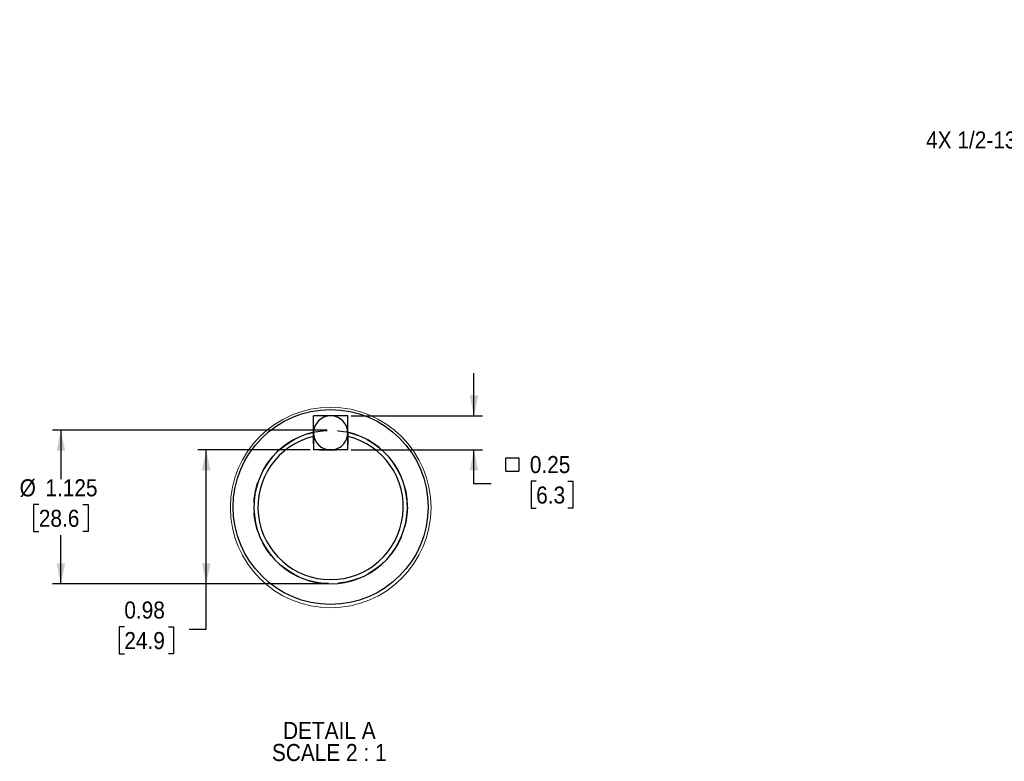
# Model space of a CAD drawing. Header units: inches. Extents: x 1.5 to 80, y 0 to 39.2.
# Tile 4 of 11: x 36.9 to 51.3, y 16.5 to 27.4. Entities that reach past the tile are written whole.
import ezdxf

# ---------------------------------------------------------------- set-up
doc = ezdxf.new("R2010")
doc.units = ezdxf.units.IN
doc.header["$MEASUREMENT"] = 0
doc.linetypes.add('SLD-Dashed', pattern=[0.45, 0.3, -0.15])
doc.linetypes.add('SLD-Solid', pattern=[0])
doc.layers.add('HIDDEN', color=104, linetype='SLD-Dashed')
doc.layers.add('SLD-0', color=7, linetype='Continuous')
doc.styles.add('SLDTEXTSTYLE0', font='GOTHIC.TTF', dxfattribs={"width": 0.913})
doc.dimstyles.new('SLDDIMSTYLE10', dxfattribs={"dimtxt": 0.25, "dimasz": 0.3, "dimexe": 0, "dimexo": 0.0625, "dimgap": 0.0625, "dimtad": 0, "dimtih": 1, "dimtoh": 1, "dimdec": 3, "dimlfac": 0.5, "dimrnd": 1e-09, "dimzin": 12, "dimdsep": 46, "dimtxsty": 'SLDTEXTSTYLE0', "dimsah": 1, "dimcen": 0.09, "dimadec": 0, "dimazin": 3, "dimtfac": 1, "dimtdec": 3, "dimtofl": 0, "dimtmove": 0, "dimatfit": 3, "dimfxl": 0, "dimfrac": 2, "dimtolj": 1, "dimtzin": 12, "dimarcsym": 0})
doc.dimstyles.new('SLDDIMSTYLE11', dxfattribs={"dimtxt": 0.25, "dimasz": 0.3, "dimexe": 0, "dimexo": 0.0625, "dimgap": 0.0625, "dimtad": 0, "dimtih": 1, "dimtoh": 1, "dimlfac": 0.5, "dimrnd": 1e-09, "dimdsep": 46, "dimtxsty": 'SLDTEXTSTYLE0', "dimsah": 1, "dimcen": 0.09, "dimadec": 0, "dimazin": 2, "dimtfac": 1, "dimtofl": 0, "dimtmove": 0, "dimatfit": 3, "dimfxl": 0, "dimfrac": 2, "dimtolj": 1, "dimtzin": 12, "dimarcsym": 0})
doc.dimstyles.new('SLDDIMSTYLE12', dxfattribs={"dimtxt": 0.25, "dimasz": 0.3, "dimexe": 0, "dimexo": 0.0625, "dimgap": 0.0625, "dimtad": 0, "dimtih": 1, "dimtoh": 1, "dimlfac": 0.5, "dimrnd": 1e-09, "dimdsep": 46, "dimtxsty": 'SLDTEXTSTYLE0', "dimsah": 1, "dimcen": 0.09, "dimadec": 0, "dimazin": 2, "dimtfac": 1, "dimtmove": 0, "dimatfit": 0, "dimfxl": 0, "dimfrac": 2, "dimtolj": 1, "dimtzin": 12, "dimarcsym": 0})
doc.dimstyles.new('SLDDIMSTYLE7', dxfattribs={"dimtxt": 0.25, "dimasz": 0.3, "dimexe": 0, "dimexo": 0.0625, "dimgap": 0.0625, "dimtad": 0, "dimtih": 1, "dimtoh": 1, "dimrnd": 1e-09, "dimzin": 12, "dimdsep": 46, "dimtxsty": 'SLDTEXTSTYLE0', "dimsah": 1, "dimcen": 0, "dimadec": 0, "dimazin": 3, "dimtfac": 1, "dimtofl": 0, "dimtmove": 0, "dimatfit": 3, "dimfxl": 0, "dimfrac": 2, "dimtolj": 1, "dimtzin": 12, "dimarcsym": 0})

# ---------------------------------------------------------------- blocks, each defined once
blk = doc.blocks.new('_D_13')
at = {"layer": 'SLD-0'}
for p, q in [((57.846, 27.223), (55.132, 25.656)), ((55.132, 25.656), (54.882, 25.656))]:
    blk.add_line(p, q, dxfattribs=at)
blk.add_solid([(57.846, 27.223), (57.555, 27.127), (57.618, 27.018)], dxfattribs=at)
at = {"layer": 'SLD-0', "insert": (50.162, 25.777), "char_height": 0.25, "attachment_point": 1, "style": 'SLDTEXTSTYLE0'}
blk.add_mtext('4X 1/2-13 UNC-2B X 0.75 DEEP', dxfattribs=at)
blk = doc.blocks.new('_D_23')
at = {"layer": 'SLD-0'}
for p, q in [((41.384, 21.395), (37.356, 21.395)), ((37.481, 21.395), (37.481, 20.681)), ((37.158, 20.307), (37.082, 20.307)), ((37.082, 20.307), (37.082, 19.91)), ((37.805, 20.307), (37.881, 20.307)), ((37.881, 20.307), (37.881, 19.91)), ((37.082, 19.91), (37.158, 19.91)), ((37.481, 19.145), (37.481, 19.86)), ((37.881, 19.91), (37.805, 19.91)), ((41.384, 19.145), (37.356, 19.145))]:
    blk.add_line(p, q, dxfattribs=at)
for points in [[(37.481, 21.395), (37.419, 21.095), (37.544, 21.095)], [(37.481, 19.145), (37.544, 19.445), (37.419, 19.445)]]:
    blk.add_solid(points, dxfattribs=at)
at = {"layer": 'SLD-0', "char_height": 0.25, "attachment_point": 1, "style": 'SLDTEXTSTYLE0'}
for s, insert in [('%%c', (36.877, 20.677)), ('1.125', (37.254, 20.677)), ('28.6', (37.158, 20.23))]:
    blk.add_mtext(s, dxfattribs=dict(at, insert=insert))
blk = doc.blocks.new('_D_24')
at = {"layer": 'SLD-0'}
for p, q in [((41.134, 21.107), (39.486, 21.107)), ((39.611, 19.145), (39.611, 21.107)), ((41.384, 19.145), (39.486, 19.145)), ((39.611, 18.478), (39.611, 19.145)), ((38.411, 18.515), (38.334, 18.515)), ((38.334, 18.515), (38.334, 18.118)), ((39.057, 18.515), (39.133, 18.515)), ((39.133, 18.515), (39.133, 18.118)), ((39.361, 18.478), (39.611, 18.478)), ((38.334, 18.118), (38.411, 18.118)), ((39.133, 18.118), (39.057, 18.118))]:
    blk.add_line(p, q, dxfattribs=at)
for points in [[(39.611, 21.107), (39.549, 20.807), (39.674, 20.807)], [(39.611, 19.145), (39.674, 19.445), (39.549, 19.445)]]:
    blk.add_solid(points, dxfattribs=at)
at = {"layer": 'SLD-0', "char_height": 0.25, "attachment_point": 1, "style": 'SLDTEXTSTYLE0'}
for s, insert in [('0.98', (38.411, 18.885)), ('24.9', (38.411, 18.437))]:
    blk.add_mtext(s, dxfattribs=dict(at, insert=insert))
blk = doc.blocks.new('SW_SYMBOL_MOD_BOX')
at = {"layer": 'SLD-0', "color": 0}
for p, q in [((7.9, 7.9), (7.9, 31.5)), ((7.9, 31.5), (31.5, 31.5)), ((31.5, 31.5), (31.5, 7.9)), ((7.9, 7.9), (31.5, 7.9))]:
    blk.add_line(p, q, dxfattribs=at)
blk = doc.blocks.new('_D_25')
at = {"layer": 'SLD-0'}
for p, q in [((43.535, 21.607), (43.535, 22.232)), ((41.734, 21.607), (43.66, 21.607)), ((41.734, 21.107), (43.66, 21.107)), ((43.535, 20.611), (43.535, 21.107)), ((44.447, 20.648), (44.371, 20.648)), ((44.371, 20.648), (44.371, 20.251)), ((44.909, 20.648), (44.985, 20.648)), ((44.985, 20.648), (44.985, 20.251)), ((43.785, 20.611), (43.535, 20.611)), ((44.371, 20.251), (44.447, 20.251)), ((44.985, 20.251), (44.909, 20.251))]:
    blk.add_line(p, q, dxfattribs=at)
for points in [[(43.535, 21.607), (43.598, 21.907), (43.473, 21.907)], [(43.535, 21.107), (43.473, 20.807), (43.598, 20.807)]]:
    blk.add_solid(points, dxfattribs=at)
at = {"layer": 'SLD-0', "xscale": 0.0081111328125, "yscale": 0.0081111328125, "zscale": 0.0081111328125}
blk.add_blockref('SW_SYMBOL_MOD_BOX', (43.937, 20.734), dxfattribs=at)
at = {"layer": 'SLD-0', "char_height": 0.25, "attachment_point": 1, "style": 'SLDTEXTSTYLE0'}
for s, insert in [('0.25', (44.354, 21.018)), ('6.3', (44.447, 20.571))]:
    blk.add_mtext(s, dxfattribs=dict(at, insert=insert))
blk = doc.blocks.new('SW_NOTE_4')
at = {"layer": 'SLD-0', "color": 0, "char_height": 0.25, "attachment_point": 2, "style": 'SLDTEXTSTYLE0'}
for s, insert in [('DETAIL A', (0.672, 0.319)), ('SCALE 2 : 1', (0.67, -0.004))]:
    blk.add_mtext(s, dxfattribs=dict(at, insert=insert))

msp = doc.modelspace()

# ---------------------------------------------------------------- linework, layer by layer
at = {"layer": 'HIDDEN'}
msp.add_circle((41.43427, 20.27047), 1.125, dxfattribs=at)
at = {"layer": 'SLD-0', "linetype": 'SLD-Solid', "lineweight": 25}
for p, q in [((41.18427, 21.35747), (41.18427, 21.60747)), ((41.43427, 21.60747), (41.18427, 21.60747)), ((41.68427, 21.60747), (41.43427, 21.60747)), ((41.68427, 21.35747), (41.68427, 21.60747)), ((41.18427, 21.19509), (41.18427, 21.35747)), ((41.68427, 21.35747), (41.68427, 21.1856)), ((41.18427, 21.31026), (41.18427, 21.30571)), ((41.18427, 21.30571), (41.18427, 21.10747)), ((41.68427, 21.30571), (41.68427, 21.31026)), ((41.68427, 21.10747), (41.68427, 21.30571)), ((41.68427, 21.10747), (41.18427, 21.10747)), ((41.27189, 21.10747), (41.43427, 21.10747)), ((41.43427, 21.10747), (41.52384, 21.10747))]:
    msp.add_line(p, q, dxfattribs=at)
at = {"layer": 'SLD-0', "linetype": 'SLD-Solid', "lineweight": 18}
msp.add_circle((41.43532, 20.26283), 1.47021, dxfattribs=at)
at = {"layer": 'SLD-0', "linetype": 'SLD-Solid', "lineweight": 25}
msp.add_circle((41.43427, 20.27047), 1.429, dxfattribs=at)
for centre, radius, start, end in [((41.43427, 21.35747), 0.25, 90.000054, 179.99998), ((41.43427, 21.35747), 0.25, 359.999963, 90.000003), ((41.43427, 20.27047), 1.125, 102.839588, 77.160412), ((41.43427, 21.35747), 0.25, 180.000042, 269.999975), ((41.43427, 21.35747), 0.25, 269.999968, 0.000015), ((41.43427, 20.27047), 1.065, 103.576401, 76.423599)]:
    msp.add_arc(centre, radius, start, end, dxfattribs=at)

# ---------------------------------------------------------------- block references
at = {"layer": 'SLD-0'}
msp.add_blockref('SW_NOTE_4', (40.74365, 16.80008), dxfattribs=at)

# ---------------------------------------------------------------- dimensions: what is measured, and where the dimension line sits
dim = msp.add_diameter_dim_2p(p1=(58.18064, 27.41565), p2=(57.84628, 27.2226), text='4X 1/2-13 UNC-2B X 0.75 DEEP', dimstyle='SLDDIMSTYLE7', override={"dimpost": '<>'}, dxfattribs=at)
dim.commit()
dim.dimension.update_dxf_attribs({"geometry": '_D_13', "text_midpoint": (52.5223, 25.65572), "dimtype": 163})
for base, p1, p2, text, dimstyle, picture, middle in [((43.53545, 21.10747), (41.68427, 21.60747), (41.68427, 21.10747), '{\\fGDT;o}<>', 'SLDDIMSTYLE12', '_D_25', (43.53545, 20.61136)), ((37.48138, 21.39547), (41.43427, 19.14547), (41.43427, 21.39547), '%%c<>', 'SLDDIMSTYLE10', '_D_23', (37.48138, 20.27047))]:
    dim = msp.add_linear_dim(base=base, p1=p1, p2=p2, angle=90, text=text, dimstyle=dimstyle, dxfattribs=at)
    dim.commit()
    dim.dimension.update_dxf_attribs({"geometry": picture, "text_midpoint": middle, "dimtype": 160})
dim = msp.add_linear_dim(base=(39.61114, 21.10747), p1=(41.43427, 19.14547), p2=(41.18427, 21.10747), angle=90, dimstyle='SLDDIMSTYLE11', dxfattribs=at)
dim.commit()
dim.dimension.update_dxf_attribs({"geometry": '_D_24', "text_midpoint": (39.61114, 18.47816), "dimtype": 160})

doc.saveas('drawing.dxf')
